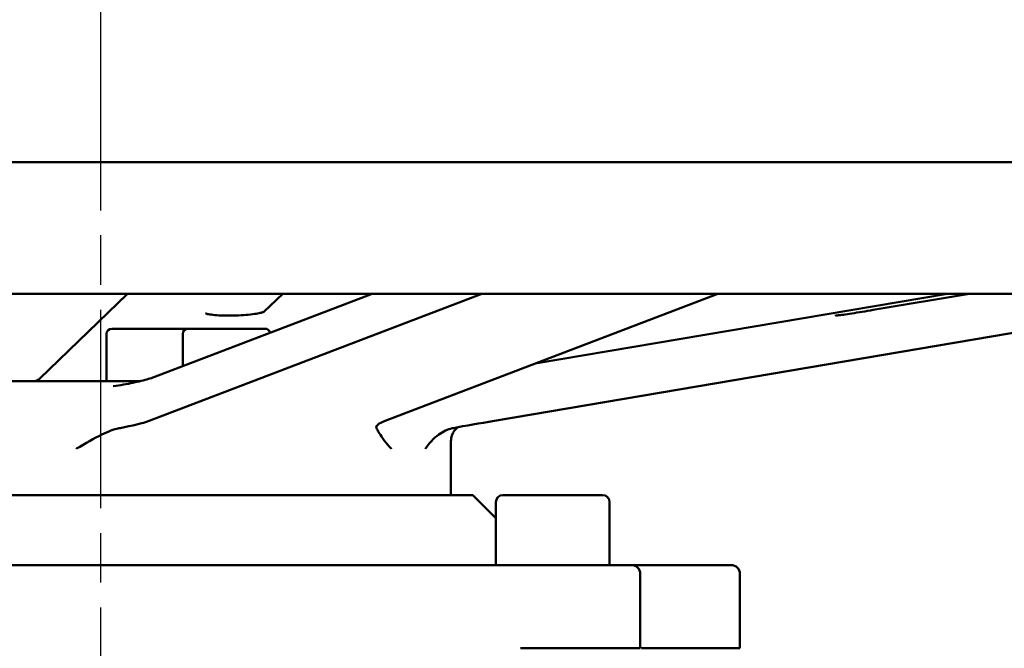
# Model space of a CAD drawing. Header units: millimetres. Extents: x -4672 to 9781, y -278 to 1426.
# Tile 11 of 29: x 518 to 630, y 849 to 921. Entities that reach past the tile are written whole.
import ezdxf

# ---------------------------------------------------------------- set-up
doc = ezdxf.new("R2010")
doc.units = ezdxf.units.MM
doc.header["$LTSCALE"] = 4
doc.linetypes.add('CHAIN', pattern=[0.7087, 0.4724, -0.0591, 0.1181, -0.0591])
for name, color, linetype, lineweight in [('Видимый контур (ГОСТ)', 7, 'Continuous', 50), ('Осевая линия (ГОСТ)', 7, 'Continuous', 25), ('Размер (ГОСТ)', 7, 'Continuous', 25)]:
    doc.layers.add(name, color=color, linetype=linetype, lineweight=lineweight)
doc.styles.add('Обычный текст (ГОСТ)', font='GOST Common Italic.ttf')
doc.dimstyles.new('Обычный (ГОСТ)', dxfattribs={"dimscale": 4, "dimtxt": 3.5, "dimasz": 3.5, "dimexe": 1, "dimexo": 0, "dimgap": 0.5, "dimtad": 1, "dimtxsty": 'Обычный текст (ГОСТ)', "dimblk": 'Filled-1', "dimcen": 0.09, "dimdle": 15, "dimclrd": 256, "dimclre": 256, "dimclrt": 256, "dimazin": 2, "dimtfac": 0.714286, "dimtdec": 3, "dimtmove": 0, "dimatfit": 3, "dimfxl": 1, "dimtolj": 1, "dimlwd": 25, "dimlwe": 25, "dimarcsym": 0})

# ---------------------------------------------------------------- blocks, each defined once
blk = doc.blocks.new('Filled-1')
at = {"color": 0}
for p, q in [((0, 0), (-1, 0.1429)), ((-1, 0.1429), (-1, -0.1429)), ((-1, 0), (0, 0)), ((-1, -0.1429), (0, 0))]:
    blk.add_line(p, q, dxfattribs=at)
at = {"color": 0, "flags": 128}
blk.add_lwpolyline([(-1, -0.1429), (0, 0), (-1, 0.1429), (-1, -0.1429)], dxfattribs=at)
at = {"color": 0}
blk.add_solid([(-1, -0.1429), (0, 0), (-1, 0.1429), (-1, -0.1429)], dxfattribs=at)
blk = doc.blocks.new('*D9')
at = {"layer": 'Defpoints', "color": 0, "linetype": 'Continuous', "transparency": 16777216}
for p in [(847.29, 1034.22), (847.29, 800.6), (367.29, 773.24)]:
    blk.add_point(p, dxfattribs=at)
at = {"layer": 'Размер (ГОСТ)', "linetype": 'Continuous', "lineweight": 25, "transparency": 16777216}
for p, q in [((367.29, 773.24), (367.29, 1038.22)), ((847.29, 800.6), (847.29, 1038.22)), ((381.29, 1034.22), (833.29, 1034.22))]:
    blk.add_line(p, q, dxfattribs=at)
at = {"layer": 'Размер (ГОСТ)', "linetype": 'Continuous', "lineweight": 25, "transparency": 16777216, "xscale": 14, "yscale": 14, "zscale": 14, "rotation": 180}
blk.add_blockref('Filled-1', (367.29, 1034.22), dxfattribs=at)
at = {"layer": 'Размер (ГОСТ)', "linetype": 'Continuous', "lineweight": 25, "transparency": 16777216, "xscale": 14, "yscale": 14, "zscale": 14}
blk.add_blockref('Filled-1', (847.29, 1034.22), dxfattribs=at)
at = {"layer": 'Размер (ГОСТ)', "linetype": 'Continuous', "lineweight": 25, "transparency": 16777216, "insert": (595.58, 1050.22), "char_height": 14, "attachment_point": 1, "style": 'Обычный текст (ГОСТ)'}
blk.add_mtext('\\A1;480', dxfattribs=at)
blk = doc.blocks.new('*D10')
at = {"layer": 'Defpoints', "color": 0, "linetype": 'Continuous', "transparency": 16777216}
for p in [(847.29, 974.6), (527.29, 914.6), (847.29, 800.6)]:
    blk.add_point(p, dxfattribs=at)
at = {"layer": 'Размер (ГОСТ)', "linetype": 'Continuous', "lineweight": 25, "transparency": 16777216}
for p, q in [((527.29, 914.6), (527.29, 978.6)), ((847.29, 800.6), (847.29, 978.6)), ((541.29, 974.6), (833.29, 974.6))]:
    blk.add_line(p, q, dxfattribs=at)
at = {"layer": 'Размер (ГОСТ)', "linetype": 'Continuous', "lineweight": 25, "transparency": 16777216, "xscale": 14, "yscale": 14, "zscale": 14, "rotation": 180}
blk.add_blockref('Filled-1', (527.29, 974.6), dxfattribs=at)
at = {"layer": 'Размер (ГОСТ)', "linetype": 'Continuous', "lineweight": 25, "transparency": 16777216, "xscale": 14, "yscale": 14, "zscale": 14}
blk.add_blockref('Filled-1', (847.29, 974.6), dxfattribs=at)
at = {"layer": 'Размер (ГОСТ)', "linetype": 'Continuous', "lineweight": 25, "transparency": 16777216, "insert": (672.42, 990.6), "char_height": 14, "attachment_point": 1, "style": 'Обычный текст (ГОСТ)'}
blk.add_mtext('\\A1;320', dxfattribs=at)

msp = doc.modelspace()

# ---------------------------------------------------------------- linework, layer by layer
at = {"layer": 'Видимый контур (ГОСТ)'}
for p, q in [((357.29, 904.597), (697.29, 904.597)), ((697.29, 889.597), (357.29, 889.597)), ((520.294, 879.855), (530.34, 889.597)), ((532.823, 875.081), (570.823, 889.597)), ((558.302, 889.597), (533.364, 880.071)), ((548.069, 889.597), (545.929, 887.522)), ((597.778, 889.597), (559.777, 875.081)), ((572.264, 875.081), (657.972, 889.597)), ((576.907, 881.624), (623.98, 889.597)), ((626.498, 889.597), (615.492, 887.733)), ((527.951, 884.997), (527.951, 879.597)), ((528.551, 885.597), (537.261, 885.597)), ((536.661, 884.997), (536.661, 881.33)), ((537.261, 885.597), (546.061, 885.597)), ((508.633, 879.597), (531.759, 879.597)), ((567.29, 872.765), (567.29, 866.597)), ((569.79, 866.597), (484.79, 866.597)), ((569.79, 866.597), (572.409, 863.978)), ((573.209, 866.597), (584.609, 866.597)), ((572.409, 865.797), (572.409, 858.597)), ((585.409, 865.797), (585.409, 858.597)), ((488.897, 858.597), (565.683, 858.597)), ((575.597, 858.597), (565.683, 858.597)), ((575.597, 858.597), (587.909, 858.597)), ((588.2, 858.597), (587.909, 858.597)), ((588.2, 858.597), (599.29, 858.597)), ((588.909, 849.097), (588.909, 857.597)), ((600.29, 849.097), (600.29, 857.597)), ((588.909, 849.097), (575.229, 849.097)), ((600.29, 849.097), (589.046, 849.097))]:
    msp.add_line(p, q, dxfattribs=at)
for centre, radius, start, end in [((528.551, 884.997), 0.6, 90, 180), ((537.261, 884.997), 0.6, 90, 180), ((546.061, 884.997), 0.6, 14.11587, 90), ((573.209, 865.797), 0.8, 90, 180), ((584.609, 865.797), 0.8, 0, 90), ((587.909, 857.597), 1, 0, 90), ((599.29, 857.597), 1, 0, 90)]:
    msp.add_arc(centre, radius, start, end, dxfattribs=at)
for centre, major_axis, ratio, start_param, end_param in [((523.838, 875.081), (9.999, 0.753), 0.149847, 5.3027787, 5.8173967), ((568.762, 875.081), (9.999, 0.753), 0.149847, 2.675804, 3.190422), ((573.663, 875.081), (-10, -1.661), 0.0228289, 4.8489387, 5.3635567)]:
    msp.add_ellipse(centre, major_axis=major_axis, ratio=ratio, start_param=start_param, end_param=end_param, dxfattribs=at)
for points, knots in [([(545.961, 887.537), (545.961, 887.537), (545.96, 887.536), (545.943, 887.528), (545.905, 887.511), (545.771, 887.465), (545.655, 887.432), (545.33, 887.358), (545.104, 887.316), (544.56, 887.235), (544.234, 887.198), (543.525, 887.136), (543.14, 887.113), (542.36, 887.086), (541.965, 887.082), (541.214, 887.094), (540.857, 887.11), (540.232, 887.158), (539.96, 887.19), (539.55, 887.257), (539.399, 887.293), (539.288, 887.328), (539.267, 887.336), (539.254, 887.341), (539.252, 887.342), (539.252, 887.342)], [3.4490578, 3.4490578, 3.4490578, 3.4490578, 3.4839184, 3.4839184, 3.6214172, 3.6214172, 3.820893, 3.820893, 4.0784806, 4.0784806, 4.36876, 4.36876, 4.6722603, 4.6722603, 4.9795163, 4.9795163, 5.2844574, 5.2844574, 5.5782943, 5.5782943, 5.8390055, 5.8390055, 5.9293265, 5.9293265, 5.966271, 5.966271, 5.966271, 5.966271]), ([(615.492, 887.733), (615.08, 887.663), (614.659, 887.593), (613.84, 887.461), (613.443, 887.398), (612.714, 887.287), (612.382, 887.238), (611.823, 887.159), (611.593, 887.129), (611.353, 887.101), (611.292, 887.094), (611.212, 887.087), (611.187, 887.086), (611.182, 887.085), (611.181, 887.085), (611.181, 887.085)], [6.1447508, 6.1447508, 6.1447508, 6.1447508, 6.4628108, 6.4628108, 6.7808073, 6.7808073, 7.0974707, 7.0974707, 7.4088805, 7.4088805, 7.5501004, 7.5501004, 7.6630614, 7.6630614, 7.6749727, 7.6749727, 7.6749727, 7.6749727]), ([(519.78, 879.597), (519.856, 879.626), (519.924, 879.654), (520.18, 879.77), (520.294, 879.855), (520.294, 879.855)], [0.43269092, 0.43269092, 0.43269092, 0.43269092, 0.49600571, 0.49600571, 0.70193179, 0.70193179, 0.70193179, 0.70193179]), ([(533.364, 880.071), (533.185, 880.002), (532.972, 879.93), (532.491, 879.785), (532.221, 879.711), (531.633, 879.565), (531.315, 879.493), (530.634, 879.351), (530.273, 879.281), (529.514, 879.147), (529.117, 879.082), (528.705, 879.02)], [4.71238898, 4.71238898, 4.71238898, 4.71238898, 4.84094415, 4.84094415, 4.96949933, 4.96949933, 5.0980545, 5.0980545, 5.22660967, 5.22660967, 5.35516485, 5.35516485, 5.35516485, 5.35516485]), ([(529.498, 874.255), (529.448, 874.246), (529.397, 874.236), (528.792, 874.107), (528.156, 873.862), (526.524, 873.07), (525.55, 872.495), (524.537, 871.896), (524.533, 871.893), (524.528, 871.891)], [0, 0, 0, 0, 0.01854263, 0.01854263, 0.22110033, 0.22110033, 0.47740552, 0.47740552, 0.47847341, 0.47847341, 0.47847341, 0.47847341]), ([(560.468, 871.891), (560.465, 871.893), (560.463, 871.896), (559.838, 872.557), (559.389, 873.187), (558.917, 873.955), (558.818, 874.164), (558.78, 874.255)], [-0.00146811, -0.00146811, -0.00146811, -0.00146811, 0, 0, 0.38910759, 0.38910759, 0.65713197, 0.65713197, 0.65713197, 0.65713197]), ([(567.571, 874.255), (567.522, 874.246), (567.472, 874.236), (566.904, 874.105), (566.383, 873.86), (565.282, 873.067), (564.771, 872.494), (564.391, 871.896), (564.39, 871.893), (564.388, 871.891)], [0, 0, 0, 0, 0.01899924, 0.01899924, 0.22186851, 0.22186851, 0.47767826, 0.47767826, 0.47874678, 0.47874678, 0.47874678, 0.47874678]), ([(567.29, 872.765), (567.29, 872.998), (567.333, 873.214), (567.46, 873.594), (567.546, 873.748), (567.721, 874.006), (567.807, 874.099), (567.972, 874.259), (568.044, 874.312), (568.1, 874.352)], [0.14034262, 0.14034262, 0.14034262, 0.14034262, 0.148636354, 0.148636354, 0.158196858, 0.158196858, 0.16949309, 0.16949309, 0.184022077, 0.184022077, 0.184022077, 0.184022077])]:
    msp.add_open_spline(points, degree=3, knots=knots, dxfattribs=at)
at = {"layer": 'Осевая линия (ГОСТ)', "linetype": 'CHAIN', "ltscale": 11.993792}
msp.add_line((527.29, 559.097), (527.29, 914.597), dxfattribs=at)

# ---------------------------------------------------------------- dimensions: what is measured, and where the dimension line sits
at = {"layer": 'Размер (ГОСТ)', "linetype": 'Continuous', "lineweight": 25}
dim = msp.add_linear_dim(base=(847.29, 1034.216), p1=(367.29, 773.243), p2=(847.29, 800.597), dimstyle='Обычный (ГОСТ)', override={"dimgap": 0.5, "dimdec": 2, "dimtol": 0, "dimlim": 0, "dimtp": 0, "dimtm": 0, "dimtdec": 3, "dimtofl": 0, "dimatfit": 1}, dxfattribs=at)
dim.commit()
dim.dimension.update_dxf_attribs({"geometry": '*D9', "text_midpoint": (610.792, 1034.216), "dimtype": 160})
dim = msp.add_linear_dim(base=(847.29, 974.597), p1=(527.29, 914.597), p2=(847.29, 800.597), angle=180, dimstyle='Обычный (ГОСТ)', override={"dimgap": 0.5, "dimdec": 2, "dimtol": 0, "dimlim": 0, "dimtp": 0, "dimtm": 0, "dimtdec": 3, "dimtofl": 0, "dimatfit": 1}, dxfattribs=at)
dim.commit()
dim.dimension.update_dxf_attribs({"geometry": '*D10', "text_midpoint": (687.29, 974.597), "dimtype": 160})

doc.saveas('drawing.dxf')
